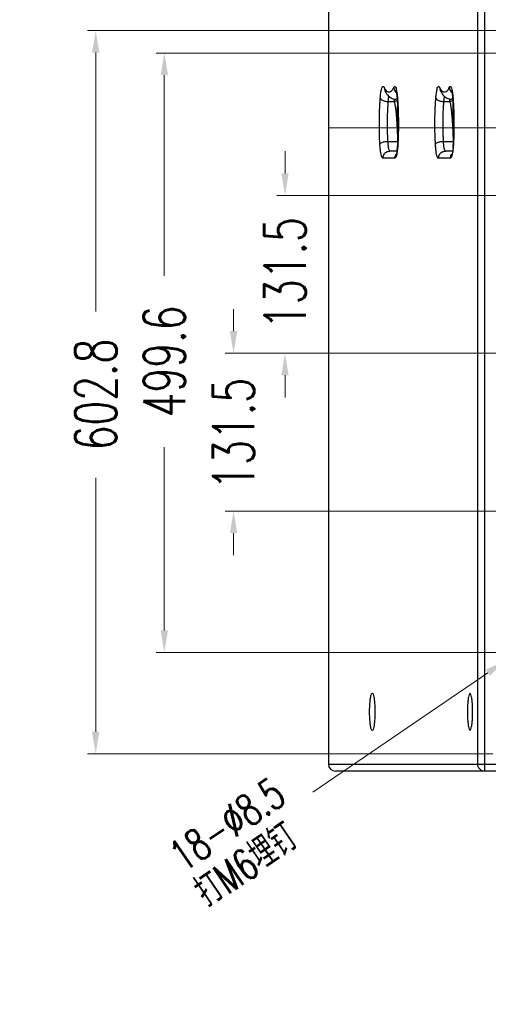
# Model space of a CAD drawing. Header units: inches. Extents: x 14363 to 22433, y -1689 to 5194.
# Tile 10 of 18: x 19769 to 20160, y 1915 to 2736. Entities that reach past the tile are written whole.
import ezdxf

# ---------------------------------------------------------------- set-up
doc = ezdxf.new("R2010")
doc.units = ezdxf.units.IN
doc.header["$LTSCALE"] = 23
doc.header["$MEASUREMENT"] = 0
doc.header["$PDMODE"] = 3
doc.header["$PDSIZE"] = 0.3125
doc.linetypes.add('CENTER', pattern=[2, 1.25, -0.25, 0.25, -0.25])
doc.layers.get('0').update_dxf_attribs({"linetype": 'CONTINUOUS'})
doc.layers.get('Defpoints').update_dxf_attribs({"linetype": 'CONTINUOUS'})
for name, color, linetype in [('3_ALL_AXES', 7, 'CONTINUOUS'), ('5标注', 1, 'CONTINUOUS'), ('7_ALL_FEATURES', 7, 'CONTINUOUS')]:
    doc.layers.add(name, color=color, linetype=linetype)
doc.layers.add('center', color=1, linetype='CENTER', lineweight=5)
doc.styles.add('TXT', font='txt.shx', dxfattribs={"width": 0.7, "bigfont": 'INTECAD.SHX'})
doc.dimstyles.new('标准样式', dxfattribs={"dimscale": 23, "dimtxt": 1.5, "dimasz": 0.8, "dimexe": 0.3, "dimexo": 0.2, "dimgap": 1, "dimtad": 0, "dimdec": 1, "dimzin": 1, "dimdsep": 46, "dimtxsty": 'TXT', "dimcen": 0.09, "dimclrd": 5, "dimclre": 252, "dimadec": 1, "dimazin": 0, "dimtfac": 1, "dimtdec": 1, "dimtofl": 0, "dimtmove": 0, "dimatfit": 3, "dimfxl": 0, "dimtzin": 0, "dimlwd": 13, "dimlwe": 13, "dimarcsym": 0})

# ---------------------------------------------------------------- blocks, each defined once
blk = doc.blocks.new('*D138')
at = {"layer": '5标注', "color": 5, "lineweight": 13}
for p, q in [((19947.74, 2476.19), (19947.74, 2494.59)), ((19947.74, 2307.89), (19947.74, 2289.49))]:
    blk.add_line(p, q, dxfattribs=at)
at = {"layer": '5标注', "color": 252, "lineweight": 13}
for p, q in [((20253.69, 2457.79), (19940.84, 2457.79)), ((20253.69, 2326.29), (19940.84, 2326.29))]:
    blk.add_line(p, q, dxfattribs=at)
at = {"layer": '5标注', "color": 5}
for points in [[(19944.67, 2476.19), (19950.8, 2476.19), (19947.74, 2457.79)], [(19944.67, 2307.89), (19950.8, 2307.89), (19947.74, 2326.29)]]:
    blk.add_solid(points, dxfattribs=at)
at = {"layer": 'Defpoints', "color": 0}
for p in [(20258.29, 2457.79), (19947.74, 2326.29), (20258.29, 2326.29)]:
    blk.add_point(p, dxfattribs=at)
at = {"layer": '5标注', "color": 0, "insert": (19947.74, 2390.62), "char_height": 34.5, "attachment_point": 5, "rotation": 90, "style": 'TXT'}
blk.add_mtext('131.5', dxfattribs=at)
blk = doc.blocks.new('*D137')
at = {"layer": '5标注', "color": 5, "lineweight": 13}
for p, q in [((19990.64, 2607.69), (19990.64, 2626.09)), ((19990.64, 2439.39), (19990.64, 2420.99))]:
    blk.add_line(p, q, dxfattribs=at)
at = {"layer": '5标注', "color": 252, "lineweight": 13}
for p, q in [((20253.69, 2589.29), (19983.74, 2589.29)), ((20253.69, 2457.79), (19983.74, 2457.79))]:
    blk.add_line(p, q, dxfattribs=at)
at = {"layer": '5标注', "color": 5}
for points in [[(19987.57, 2607.69), (19993.7, 2607.69), (19990.64, 2589.29)], [(19987.57, 2439.39), (19993.7, 2439.39), (19990.64, 2457.79)]]:
    blk.add_solid(points, dxfattribs=at)
at = {"layer": 'Defpoints', "color": 0}
for p in [(20258.29, 2589.29), (19990.64, 2457.79), (20258.29, 2457.79)]:
    blk.add_point(p, dxfattribs=at)
at = {"layer": '5标注', "color": 0, "insert": (19990.64, 2524.58), "char_height": 34.5, "attachment_point": 5, "rotation": 90, "style": 'TXT'}
blk.add_mtext('131.5', dxfattribs=at)
blk = doc.blocks.new('*D132')
at = {"layer": '5标注', "color": 252, "lineweight": 13}
for p, q in [((20170.5, 2726.79), (19825.87, 2726.79)), ((20163.89, 2123.94), (19825.87, 2123.94))]:
    blk.add_line(p, q, dxfattribs=at)
at = {"layer": '5标注', "color": 5, "lineweight": 13}
for p, q in [((19832.77, 2708.39), (19832.77, 2492.63)), ((19832.77, 2142.34), (19832.77, 2354.05))]:
    blk.add_line(p, q, dxfattribs=at)
at = {"layer": '5标注', "color": 5}
for points in [[(19829.7, 2708.39), (19835.84, 2708.39), (19832.77, 2726.79)], [(19829.7, 2142.34), (19835.84, 2142.34), (19832.77, 2123.94)]]:
    blk.add_solid(points, dxfattribs=at)
at = {"layer": 'Defpoints', "color": 0}
for p in [(20175.1, 2726.79), (19832.77, 2123.94), (20168.49, 2123.94)]:
    blk.add_point(p, dxfattribs=at)
at = {"layer": '5标注', "color": 0, "insert": (19832.77, 2423.34), "char_height": 34.5, "attachment_point": 5, "rotation": 90, "style": 'TXT'}
blk.add_mtext('602.8', dxfattribs=at)
blk = doc.blocks.new('*D220')
at = {"layer": '5标注', "color": 252, "lineweight": 13}
for p, q in [((20176.52, 2204.29), (20180.66, 2204.29)), ((20178.59, 2202.22), (20178.59, 2206.36))]:
    blk.add_line(p, q, dxfattribs=at)
at = {"layer": '5标注', "color": 5, "lineweight": 13}
blk.add_line((20013.98, 2092.02), (20159.88, 2191.53), dxfattribs=at)
at = {"layer": '5标注', "color": 5}
blk.add_solid([(20158.15, 2194.06), (20161.61, 2188.99), (20175.08, 2201.89)], dxfattribs=at)
at = {"layer": 'Defpoints', "color": 0}
for p in [(20175.08, 2201.89), (20182.1, 2206.68)]:
    blk.add_point(p, dxfattribs=at)
at = {"layer": '5标注', "color": 0, "insert": (19952.58, 2050.14), "char_height": 34.5, "attachment_point": 5, "rotation": 34.29632, "style": 'TXT'}
blk.add_mtext('\\A1;{\\H0.75x;\\S18-∅8.5^ 打M6埋钉;}', dxfattribs=at)
blk = doc.blocks.new('*D218')
at = {"layer": '5标注', "color": 252, "lineweight": 13}
for p, q in [((20266.99, 2707.94), (19883.1, 2707.94)), ((20266.99, 2208.34), (19883.1, 2208.34))]:
    blk.add_line(p, q, dxfattribs=at)
at = {"layer": '5标注', "color": 5, "lineweight": 13}
for p, q in [((19890, 2689.54), (19890, 2522.21)), ((19890, 2226.74), (19890, 2379.61))]:
    blk.add_line(p, q, dxfattribs=at)
at = {"layer": '5标注', "color": 5}
for points in [[(19886.94, 2689.54), (19893.07, 2689.54), (19890, 2707.94)], [(19886.94, 2226.74), (19893.07, 2226.74), (19890, 2208.34)]]:
    blk.add_solid(points, dxfattribs=at)
at = {"layer": 'Defpoints', "color": 0}
for p in [(20271.59, 2707.94), (19890, 2208.34), (20271.59, 2208.34)]:
    blk.add_point(p, dxfattribs=at)
at = {"layer": '5标注', "color": 0, "insert": (19890, 2450.91), "char_height": 34.5, "attachment_point": 5, "rotation": 90, "style": 'TXT'}
blk.add_mtext('499.6', dxfattribs=at)

msp = doc.modelspace()

# ---------------------------------------------------------------- linework, layer by layer
at = {"color": 7, "linetype": 'Continuous'}
for p, q in [((20026.79, 3163.44), (20026.79, 2127.94)), ((20073.2, 2679.47), (20073.76, 2676.82)), ((20119.53, 2679.47), (20120.09, 2676.82)), ((20076.8, 2667.57), (20081.79, 2667.57)), ((20081.59, 2668.6), (20081.79, 2667.57)), ((20084.37, 2669.44), (20083.2, 2669.44)), ((20084.37, 2669.97), (20084.34, 2670.42)), ((20084.41, 2670.43), (20084.37, 2669.97)), ((20084.41, 2670.43), (20084.45, 2669.97)), ((20123.13, 2667.57), (20128.13, 2667.57)), ((20127.92, 2668.6), (20128.13, 2667.57)), ((20130.71, 2669.44), (20129.53, 2669.44)), ((20130.71, 2669.97), (20130.67, 2670.42)), ((20130.75, 2670.43), (20130.71, 2669.97)), ((20130.75, 2670.43), (20130.79, 2669.97)), ((20084.56, 2661.87), (20084.67, 2665.43)), ((20130.9, 2661.87), (20131, 2665.43)), ((20076.5, 2634.3), (20084.63, 2634.3)), ((20084.47, 2637.4), (20084.63, 2634.3)), ((20084.63, 2634.3), (20084.7, 2633.23)), ((20084.82, 2635.4), (20084.78, 2636.09)), ((20122.84, 2634.3), (20130.97, 2634.3)), ((20130.8, 2637.4), (20130.97, 2634.3)), ((20130.97, 2634.3), (20131.03, 2633.23)), ((20131.15, 2635.4), (20131.12, 2636.09)), ((20084.11, 2626.24), (20078.19, 2626.24)), ((20084.68, 2632.12), (20084.7, 2632.45)), ((20084.7, 2633.23), (20084.72, 2632.93)), ((20084.75, 2632.11), (20084.7, 2632.45)), ((20084.77, 2632.44), (20084.75, 2632.11)), ((20130.44, 2626.24), (20124.53, 2626.24)), ((20131.02, 2632.12), (20131.04, 2632.45)), ((20131.03, 2633.23), (20131.05, 2632.93)), ((20131.09, 2632.11), (20131.04, 2632.45)), ((20131.11, 2632.44), (20131.09, 2632.11)), ((20082.26, 2620.24), (20072.25, 2620.24)), ((20128.6, 2620.24), (20118.59, 2620.24))]:
    msp.add_line(p, q, dxfattribs=at)
for points in [[(20084.78, 2636.09), (20084.6, 2640.69), (20084.49, 2645.23), (20084.44, 2649.66), (20084.44, 2653.93), (20084.48, 2658), (20084.56, 2661.87)], [(20131.12, 2636.09), (20130.93, 2640.69), (20130.82, 2645.23), (20130.77, 2649.66), (20130.77, 2653.93), (20130.82, 2658), (20130.9, 2661.87)]]:
    msp.add_lwpolyline(points, dxfattribs=at)
for points, start_tangent, end_tangent in [([(20070.1, 2670.43), (20070.52, 2674.43), (20071.1, 2677.64), (20071.79, 2679.63), (20072.52, 2680.2), (20073.2, 2679.47)], (0.07741, 0.996999), (0.442459, -0.896789)), ([(20073.2, 2679.47), (20074.36, 2677.29)], (0.442459, -0.896789), (0.559214, -0.829023)), ([(20073.76, 2676.82), (20076.01, 2673.2), (20079.1, 2670.53), (20083.2, 2669.44)], (0.442459, -0.896789), (1, 0)), ([(20074.36, 2677.29), (20075.89, 2675.89)], (0.559214, -0.829023), (0.910072, -0.41445)), ([(20075.89, 2675.89), (20078.63, 2675.89), (20081.32, 2679.47)], (0.910072, -0.41445), (0.442459, 0.896789)), ([(20081.32, 2679.47), (20082.02, 2680.21), (20082.75, 2679.58), (20083.44, 2677.54), (20084.01, 2674.33)], (0.442459, 0.896789), (0.146419, -0.989223)), ([(20081.32, 2679.47), (20082.24, 2676.59), (20083.63, 2675.05)], (0.041417, -0.999142), (0.786927, -0.617047)), ([(20083.77, 2675.02), (20083.5, 2676.34), (20083.37, 2676.73)], (-0.129429, 0.991589), (-0.301081, 0.953598)), ([(20116.44, 2670.43), (20116.86, 2674.43), (20117.43, 2677.64), (20118.13, 2679.63), (20118.85, 2680.2), (20119.53, 2679.47)], (0.07741, 0.996999), (0.442459, -0.896789)), ([(20119.53, 2679.47), (20120.69, 2677.29)], (0.442459, -0.896789), (0.559214, -0.829023)), ([(20120.09, 2676.82), (20122.35, 2673.2), (20125.44, 2670.53), (20129.53, 2669.44)], (0.442459, -0.896789), (1, 0)), ([(20120.69, 2677.29), (20122.22, 2675.89)], (0.559214, -0.829023), (0.910072, -0.41445)), ([(20122.22, 2675.89), (20124.97, 2675.89), (20127.66, 2679.47)], (0.910072, -0.41445), (0.442459, 0.896789)), ([(20127.66, 2679.47), (20128.35, 2680.21), (20129.09, 2679.58), (20129.78, 2677.54), (20130.35, 2674.33)], (0.442459, 0.896789), (0.146419, -0.989223)), ([(20127.66, 2679.47), (20128.57, 2676.59), (20129.97, 2675.05)], (0.041417, -0.999142), (0.786927, -0.617047)), ([(20130.11, 2675.02), (20129.83, 2676.34), (20129.7, 2676.73)], (-0.129429, 0.991589), (-0.301081, 0.953598)), ([(20069.76, 2632.11), (20069.58, 2635.8), (20069.44, 2639.98), (20069.34, 2644.52), (20069.32, 2649.27), (20069.36, 2654.07), (20069.47, 2658.73), (20069.65, 2663.09), (20069.86, 2667.03), (20070.1, 2670.43)], (-0.055996, 0.998431), (0.07741, 0.996999)), ([(20070.1, 2670.43), (20071.28, 2669), (20073.73, 2667.95), (20076.8, 2667.57)], (0.25472, -0.967015), (1, 0)), ([(20076.5, 2634.3), (20076.34, 2637.5), (20076.22, 2641.13), (20076.14, 2645.08), (20076.11, 2649.2), (20076.15, 2653.36), (20076.25, 2657.41), (20076.4, 2661.2), (20076.59, 2664.62), (20076.8, 2667.57)], (-0.055996, 0.998431), (0.07741, 0.996999)), ([(20076.8, 2667.57), (20077.08, 2670.28), (20077.39, 2672.01)], (0.07741, 0.996999), (0.187146, 0.982332)), ([(20081.34, 2669.93), (20081.41, 2669.56), (20081.59, 2668.6)], (0.172833, -0.984951), (0.189099, -0.981958)), ([(20083.07, 2667.88), (20081.79, 2667.57)], (-0.950337, -0.311222), (-0.98534, -0.170602)), ([(20081.79, 2667.57), (20082.23, 2665.17)], (0.162333, -0.986736), (0.178863, -0.983874)), ([(20084.09, 2668.3), (20083.07, 2667.88)], (-0.893018, -0.45002), (-0.950337, -0.311222)), ([(20083.2, 2669.62), (20084.39, 2669.81)], (1, 0.000013), (0.944365, 0.3289)), ([(20084.34, 2670.42), (20084.08, 2672.91), (20083.77, 2675.02)], (-0.079271, 0.996853), (-0.129429, 0.991589)), ([(20084.01, 2674.33), (20084.41, 2670.43)], (0.146419, -0.989223), (0.07741, -0.996999)), ([(20084.49, 2668.54), (20084.09, 2668.3)], (-0.770185, -0.637821), (-0.893018, -0.45002)), ([(20084.7, 2632.45), (20085.06, 2641.79), (20085.13, 2651.5), (20084.89, 2661.06), (20084.37, 2669.97)], (0.055996, 0.998431), (-0.07741, 0.996999)), ([(20084.45, 2669.97), (20084.66, 2666.93)], (0.075328, -0.997159), (0.062312, -0.998057)), ([(20084.66, 2666.93), (20084.88, 2662.91), (20085.05, 2658.48), (20085.16, 2653.79), (20085.2, 2648.99), (20085.17, 2644.27), (20085.08, 2639.79), (20084.93, 2635.69)], (0.062312, -0.998057), (-0.042704, -0.999088)), ([(20116.1, 2632.11), (20115.92, 2635.8), (20115.77, 2639.98), (20115.68, 2644.52), (20115.65, 2649.27), (20115.7, 2654.07), (20115.81, 2658.73), (20115.98, 2663.09), (20116.2, 2667.03), (20116.44, 2670.43)], (-0.055996, 0.998431), (0.07741, 0.996999)), ([(20116.44, 2670.43), (20117.61, 2669), (20120.06, 2667.95), (20123.13, 2667.57)], (0.25472, -0.967015), (1, 0)), ([(20122.84, 2634.3), (20122.68, 2637.5), (20122.55, 2641.13), (20122.47, 2645.08), (20122.45, 2649.2), (20122.49, 2653.36), (20122.58, 2657.41), (20122.74, 2661.2), (20122.92, 2664.62), (20123.13, 2667.57)], (-0.055996, 0.998431), (0.07741, 0.996999)), ([(20123.13, 2667.57), (20123.41, 2670.28), (20123.72, 2672.01)], (0.07741, 0.996999), (0.187146, 0.982332)), ([(20127.68, 2669.93), (20127.74, 2669.56), (20127.92, 2668.6)], (0.172833, -0.984951), (0.189099, -0.981958)), ([(20129.41, 2667.88), (20128.13, 2667.57)], (-0.950337, -0.311222), (-0.98534, -0.170602)), ([(20128.13, 2667.57), (20128.57, 2665.17)], (0.162333, -0.986736), (0.178863, -0.983874)), ([(20130.43, 2668.3), (20129.41, 2667.88)], (-0.893018, -0.45002), (-0.950337, -0.311222)), ([(20129.53, 2669.62), (20130.72, 2669.81)], (1, 0.000013), (0.944365, 0.3289)), ([(20130.67, 2670.42), (20130.42, 2672.91), (20130.11, 2675.02)], (-0.079271, 0.996853), (-0.129429, 0.991589)), ([(20130.35, 2674.33), (20130.75, 2670.43)], (0.146419, -0.989223), (0.07741, -0.996999)), ([(20130.82, 2668.54), (20130.43, 2668.3)], (-0.770185, -0.637821), (-0.893018, -0.45002)), ([(20131.04, 2632.45), (20131.4, 2641.79), (20131.46, 2651.5), (20131.23, 2661.06), (20130.71, 2669.97)], (0.055996, 0.998431), (-0.07741, 0.996999)), ([(20130.79, 2669.97), (20131, 2666.93)], (0.075328, -0.997159), (0.062312, -0.998057)), ([(20131, 2666.93), (20131.21, 2662.91), (20131.39, 2658.48), (20131.5, 2653.79), (20131.54, 2648.99), (20131.51, 2644.27), (20131.41, 2639.79), (20131.27, 2635.69)], (0.062312, -0.998057), (-0.042704, -0.999088)), ([(20082.23, 2665.17), (20082.67, 2662.46), (20083.04, 2659.52), (20083.35, 2656.48), (20083.61, 2653.37), (20083.82, 2650.19), (20084, 2646.98), (20084.17, 2643.76), (20084.32, 2640.56), (20084.47, 2637.4)], (0.178863, -0.983874), (0.049396, -0.998779)), ([(20128.57, 2665.17), (20129, 2662.46), (20129.38, 2659.52), (20129.69, 2656.48), (20129.94, 2653.37), (20130.16, 2650.19), (20130.34, 2646.98), (20130.5, 2643.76), (20130.65, 2640.56), (20130.8, 2637.4)], (0.178863, -0.983874), (0.049396, -0.998779)), ([(20069.76, 2632.11), (20070.96, 2633.21), (20073.43, 2634.01), (20076.5, 2634.3)], (0.342598, 0.939482), (1, 0)), ([(20078.19, 2626.24), (20077.76, 2626.6), (20077.36, 2627.66), (20077, 2629.36), (20076.71, 2631.61), (20076.5, 2634.3)], (-1, 0), (-0.055996, 0.998431)), ([(20084.88, 2634.21), (20084.77, 2634.29), (20084.63, 2634.3)], (-0.094612, 0.995514), (-1, 0.000205)), ([(20084.93, 2635.69), (20084.77, 2632.44)], (-0.042704, -0.999088), (-0.054715, -0.998502)), ([(20116.1, 2632.11), (20117.29, 2633.21), (20119.76, 2634.01), (20122.84, 2634.3)], (0.342598, 0.939482), (1, 0)), ([(20124.53, 2626.24), (20124.1, 2626.6), (20123.69, 2627.66), (20123.33, 2629.36), (20123.04, 2631.61), (20122.84, 2634.3)], (-1, 0), (-0.055996, 0.998431)), ([(20131.21, 2634.21), (20131.1, 2634.29), (20130.97, 2634.3)], (-0.094612, 0.995514), (-1, 0.000205)), ([(20131.27, 2635.69), (20131.11, 2632.44)], (-0.042704, -0.999088), (-0.054715, -0.998502)), ([(20072.25, 2620.24), (20071.62, 2620.78), (20071.02, 2622.35), (20070.5, 2624.85), (20070.07, 2628.16), (20069.76, 2632.11)], (-1, 0), (-0.055996, 0.998431)), ([(20072.25, 2620.24), (20073.05, 2623.24), (20075.22, 2625.43), (20078.19, 2626.24)], (0, 1), (1, 0)), ([(20084.45, 2628.16), (20084.02, 2624.85), (20083.5, 2622.35), (20082.9, 2620.78), (20082.26, 2620.24)], (-0.098435, -0.995143), (-1, 0)), ([(20083.6, 2623.68), (20083.59, 2623.68), (20083.8, 2624.52), (20084.11, 2626.25), (20084.43, 2628.88)], (-0.890502, 0.45498), (0.107604, 0.994194)), ([(20084.43, 2628.88), (20084.68, 2632.12)], (0.107604, 0.994194), (0.057597, 0.99834)), ([(20084.75, 2632.11), (20084.45, 2628.16)], (-0.055996, -0.998431), (-0.098435, -0.995143)), ([(20118.59, 2620.24), (20117.95, 2620.78), (20117.36, 2622.35), (20116.83, 2624.85), (20116.4, 2628.16), (20116.1, 2632.11)], (-1, 0), (-0.055996, 0.998431)), ([(20118.59, 2620.24), (20119.38, 2623.24), (20121.56, 2625.43), (20124.53, 2626.24)], (0, 1), (1, 0)), ([(20130.78, 2628.16), (20130.36, 2624.85), (20129.83, 2622.35), (20129.24, 2620.78), (20128.6, 2620.24)], (-0.098435, -0.995143), (-1, 0)), ([(20129.93, 2623.68), (20129.93, 2623.68), (20130.13, 2624.52), (20130.44, 2626.25), (20130.77, 2628.88)], (-0.890502, 0.45498), (0.107604, 0.994194)), ([(20130.77, 2628.88), (20131.02, 2632.12)], (0.107604, 0.994194), (0.057597, 0.99834)), ([(20131.09, 2632.11), (20130.78, 2628.16)], (-0.055996, -0.998431), (-0.098435, -0.995143)), ([(20082.26, 2620.24), (20083.06, 2623.24), (20083.48, 2623.88)], (0, 1), (0.602082, 0.798434)), ([(20128.6, 2620.24), (20129.4, 2623.24), (20129.81, 2623.88)], (0, 1), (0.602082, 0.798434))]:
    msp.add_spline(points, degree=3, dxfattribs=dict(at, start_tangent=start_tangent, end_tangent=end_tangent))
at = {"layer": '3_ALL_AXES', "color": 7, "linetype": 'Continuous'}
for points, start_tangent, end_tangent in [([(20063.42, 2143.44), (20062.74, 2144.2), (20062.12, 2146.4), (20061.63, 2149.83), (20061.32, 2154.15), (20061.21, 2158.94), (20061.32, 2163.73), (20061.63, 2168.05), (20062.12, 2171.48), (20062.74, 2173.68), (20063.42, 2174.44)], (-1, 0), (1, 0)), ([(20063.42, 2174.44), (20064.11, 2173.68), (20064.73, 2171.48), (20065.22, 2168.05), (20065.53, 2163.73), (20065.64, 2158.94), (20065.53, 2154.15), (20065.22, 2149.83), (20064.73, 2146.4), (20064.11, 2144.2), (20063.42, 2143.44)], (1, 0), (-1, 0)), ([(20144.94, 2174.19), (20144.27, 2173.44), (20143.66, 2171.28), (20143.18, 2167.9), (20142.87, 2163.65), (20142.76, 2158.94), (20142.87, 2154.23), (20143.18, 2149.97), (20143.66, 2146.6), (20144.27, 2144.43), (20144.94, 2143.69)], (-1, 0), (1, 0)), ([(20144.94, 2143.69), (20145.61, 2144.43), (20146.22, 2146.6), (20146.7, 2149.97), (20147.01, 2154.23), (20147.12, 2158.94), (20147.01, 2163.65), (20146.7, 2167.9), (20146.22, 2171.28), (20145.61, 2173.44), (20144.94, 2174.19)], (1, 0), (-1, 0))]:
    msp.add_spline(points, degree=3, dxfattribs=dict(at, start_tangent=start_tangent, end_tangent=end_tangent))
at = {"layer": '7_ALL_FEATURES', "color": 7, "linetype": 'Continuous'}
for p, q in [((20151.35, 2115.44), (20151.35, 3175.94)), ((20157.29, 2109.44), (20157.29, 3181.94)), ((20026.79, 2127.94), (20026.79, 2115.44)), ((20026.79, 2115.44), (20599.39, 2115.44)), ((20593.39, 2109.44), (20032.79, 2109.44))]:
    msp.add_line(p, q, dxfattribs=at)
msp.add_arc((20032.79, 2115.44), 6, 180, 270, dxfattribs=at)
at = {"layer": '7_ALL_FEATURES', "color": 7, "linetype": 'Continuous', "start_tangent": (-1, 0), "end_tangent": (0, 1)}
msp.add_spline([(20157.29, 2109.44), (20155.04, 2109.88), (20153.1, 2111.18), (20151.8, 2113.13), (20151.35, 2115.44)], degree=3, dxfattribs=at)
at = {"layer": 'center', "color": 1, "linetype": 'CENTER', "ltscale": 5}
msp.add_line((20026.79, 2645.69), (20599.39, 2645.69), dxfattribs=at)

# ---------------------------------------------------------------- dimensions: what is measured, and where the dimension line sits
at = {"layer": '5标注'}
for base, p1, p2, picture, middle in [((19832.77079782, 2123.93801953), (20175.10454167, 2726.78801953), (20168.48575988, 2123.93801953), '*D132', (19832.77079782, 2423.33890566)), ((19890, 2208.34), (20271.59, 2707.94), (20271.59, 2208.34), '*D218', (19890, 2450.91)), ((19990.64, 2457.79), (20258.29, 2589.29), (20258.29, 2457.79), '*D137', (19990.64, 2524.58)), ((19947.74, 2326.29), (20258.29, 2457.79), (20258.29, 2326.29), '*D138', (19947.74, 2390.62))]:
    dim = msp.add_linear_dim(base=base, p1=p1, p2=p2, angle=90, dimstyle='标准样式', override={"dimscale": 23}, dxfattribs=at)
    dim.commit()
    dim.dimension.update_dxf_attribs({"geometry": picture, "text_midpoint": middle, "dimtype": 160})
dim = msp.add_diameter_dim_2p(p1=(20182.1, 2206.68), p2=(20175.08, 2201.89), text='\\A1;{\\H0.75x;\\S18-<>^ 打M6埋钉;}', dimstyle='标准样式', override={"dimscale": 23}, dxfattribs=at)
dim.commit()
dim.dimension.update_dxf_attribs({"geometry": '*D220', "text_midpoint": (19952.58, 2050.14), "dimtype": 163})

doc.saveas('drawing.dxf')
